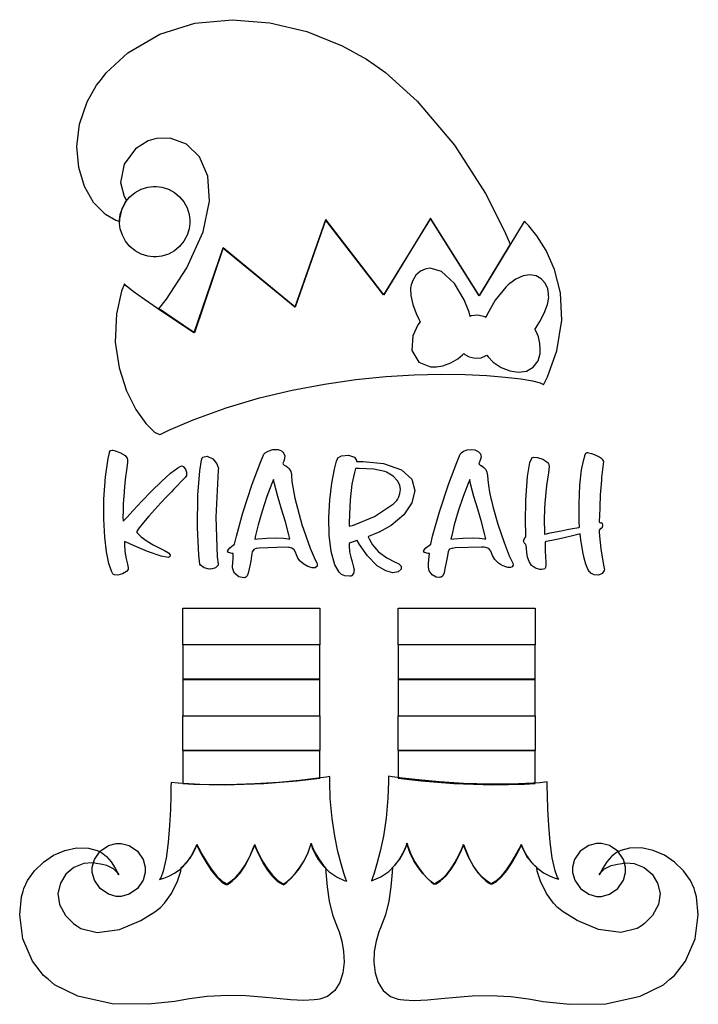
# Model space of a CAD drawing. Extents: x 2.11 to 5.51, y 0.25 to 5.17.
import ezdxf

# ---------------------------------------------------------------- set-up
doc = ezdxf.new("R2010")
doc.units = 0
doc.layers.get('0').update_dxf_attribs({"linetype": 'CONTINUOUS'})

msp = doc.modelspace()

# ---------------------------------------------------------------- linework, layer by layer
at = {"color": 240}
for points in [[(4.56668, 4.04829), (4.41249, 3.79199), (4.16769, 4.1774), (3.93435, 3.79514), (3.64481, 4.17117), (3.49164, 3.73367), (3.13226, 4.02951), (2.98753, 3.60558), (2.98753, 3.60558), (2.97228, 3.61583), (2.93218, 3.64285), (2.87543, 3.68121), (2.82667, 3.71431), (2.81044, 3.72537), (2.84864, 3.77365), (2.94943, 3.92953), (3.03082, 4.10938), (3.06287, 4.26303), (3.05414, 4.38851), (3.01297, 4.48406), (2.94781, 4.54758), (2.86708, 4.57731), (2.79997, 4.57699), (2.77919, 4.57118), (2.75624, 4.56511), (2.69336, 4.52485), (2.63633, 4.44803), (2.61817, 4.35678), (2.6359, 4.28569), (2.64899, 4.26704), (2.64324, 4.25976), (2.62261, 4.21783), (2.61356, 4.17503), (2.61356, 4.16075), (2.59489, 4.16629), (2.54303, 4.19672), (2.48356, 4.25694), (2.43787, 4.33675), (2.40896, 4.43147), (2.39958, 4.53657), (2.41271, 4.64725), (2.45107, 4.759), (2.49826, 4.84218), (2.51768, 4.86703), (2.54715, 4.905), (2.65494, 5.00385), (2.81472, 5.09782), (2.99067, 5.15218), (3.17626, 5.17031), (3.36513, 5.15543), (3.55067, 5.11094), (3.72661, 5.0401), (3.84853, 4.9726), (3.88644, 4.94618), (3.94417, 4.90614), (4.10183, 4.76357), (4.28787, 4.54372), (4.44319, 4.30067), (4.53928, 4.11285), (4.56668, 4.04829)], [(4.68956, 3.62224), (4.69618, 3.63172), (4.71511, 3.66092), (4.73774, 3.70285), (4.75375, 3.7469), (4.75956, 3.78076), (4.75939, 3.79199), (4.75928, 3.80046), (4.75456, 3.82568), (4.74169, 3.85394), (4.7219, 3.87565), (4.69624, 3.8896), (4.66581, 3.89458), (4.63178, 3.88943), (4.59521, 3.87304), (4.56597, 3.85215), (4.55729, 3.84407), (4.54503, 3.8329), (4.49219, 3.76872), (4.45182, 3.69672), (4.44586, 3.68158), (4.43956, 3.68528), (4.40582, 3.69319), (4.37261, 3.68918), (4.36664, 3.68679), (4.36143, 3.70828), (4.33686, 3.7704), (4.28787, 3.85221), (4.22385, 3.91097), (4.16639, 3.92865), (4.14899, 3.92535), (4.14122, 3.92389), (4.11914, 3.91357), (4.09581, 3.89296), (4.07954, 3.86664), (4.072, 3.84521), (4.07086, 3.83783), (4.06912, 3.82667), (4.07021, 3.79204), (4.08008, 3.7461), (4.09674, 3.7015), (4.11139, 3.67003), (4.11664, 3.65972), (4.10439, 3.64469), (4.07997, 3.58957), (4.07563, 3.5165), (4.10975, 3.45904), (4.16883, 3.43576), (4.18853, 3.43576), (4.19911, 3.43576), (4.2309, 3.44065), (4.27001, 3.45415), (4.30479, 3.47487), (4.32769, 3.49414), (4.33436, 3.50142), (4.34011, 3.49621), (4.36117, 3.48449), (4.39139, 3.47743), (4.42193, 3.48058), (4.44379, 3.48958), (4.44997, 3.49408), (4.45687, 3.48432), (4.48264, 3.45833), (4.52225, 3.43132), (4.56538, 3.41411), (4.60872, 3.40793), (4.64882, 3.41374), (4.68246, 3.43261), (4.70617, 3.46565), (4.7161, 3.50174), (4.71669, 3.51389), (4.71761, 3.52317), (4.71582, 3.55149), (4.70817, 3.5841), (4.69803, 3.60867), (4.69162, 3.6199), (4.68956, 3.62224)], [(2.63857, 2.56179), (2.63792, 2.54932), (2.63971, 2.5115), (2.64632, 2.47547), (2.65375, 2.44829), (2.65728, 2.43033), (2.65728, 2.42432), (2.65707, 2.42111), (2.64849, 2.41206), (2.62847, 2.40022), (2.60439, 2.39372), (2.58757, 2.39475), (2.58333, 2.39725), (2.57949, 2.39947), (2.5726, 2.41411), (2.56044, 2.45231), (2.54872, 2.5096), (2.53928, 2.58382), (2.53407, 2.67275), (2.535, 2.77414), (2.54378, 2.88579), (2.55664, 2.97586), (2.5625, 3.00553), (2.56272, 3.00814), (2.56743, 3.0165), (2.57731, 3.01861), (2.58018, 3.01807), (2.58567, 3.01676), (2.61524, 3.00717), (2.64111, 2.99126), (2.64481, 2.98682), (2.64643, 2.98481), (2.65072, 2.97819), (2.65338, 2.96983), (2.65332, 2.9591), (2.65115, 2.94308), (2.64746, 2.91906), (2.64285, 2.88428), (2.63797, 2.83594), (2.63428, 2.78737), (2.63336, 2.77115), (2.63308, 2.76856), (2.63211, 2.75092), (2.63086, 2.71599), (2.63053, 2.68186), (2.63124, 2.66547), (2.63226, 2.6639), (2.63672, 2.66818), (2.64931, 2.68192), (2.68169, 2.71685), (2.72456, 2.76258), (2.77317, 2.81299), (2.8226, 2.86193), (2.86811, 2.9031), (2.90489, 2.9305), (2.92333, 2.93935), (2.92811, 2.93782), (2.93175, 2.93653), (2.94396, 2.92404), (2.94894, 2.90788), (2.94894, 2.90246), (2.94906, 2.8999), (2.9484, 2.89208), (2.94189, 2.88189), (2.92404, 2.8635), (2.89811, 2.83729), (2.8896, 2.82844), (2.88536, 2.824), (2.87267, 2.81071), (2.84874, 2.78554), (2.82032, 2.75526), (2.78982, 2.72228), (2.75982, 2.68886), (2.73281, 2.65739), (2.71132, 2.63026), (2.70074, 2.61513), (2.69792, 2.60969), (2.70307, 2.60297), (2.72174, 2.58507), (2.75071, 2.56386), (2.78179, 2.54574), (2.81196, 2.53017), (2.83822, 2.51687), (2.85753, 2.50532), (2.86697, 2.49511), (2.86518, 2.48714), (2.86356, 2.48579), (2.85704, 2.48113), (2.82161, 2.48785), (2.75261, 2.51172), (2.68278, 2.54161), (2.64611, 2.55843), (2.63857, 2.56179)], [(3.18229, 2.50244), (3.17617, 2.50244), (3.15788, 2.50597), (3.153, 2.51563), (3.16422, 2.53017), (3.18218, 2.54417), (3.18853, 2.54829), (3.1976, 2.58789), (3.23053, 2.7054), (3.27718, 2.84793), (3.317, 2.95394), (3.33567, 2.99778), (3.33854, 3.00142), (3.34174, 3.00549), (3.3559, 3.01417), (3.38058, 3.02132), (3.40662, 3.02089), (3.42389, 3.0146), (3.42811, 3.01074), (3.43121, 3.00765), (3.43983, 2.98996), (3.43696, 2.96804), (3.43435, 2.96283), (3.43306, 2.96072), (3.43033, 2.95344), (3.43158, 2.94754), (3.43674, 2.94342), (3.44439, 2.93946), (3.45329, 2.93386), (3.46203, 2.92507), (3.4694, 2.91135), (3.47336, 2.89611), (3.47396, 2.89094), (3.4751, 2.86253), (3.49083, 2.77756), (3.52561, 2.64671), (3.56608, 2.52919), (3.5911, 2.4694), (3.59999, 2.45557), (3.60151, 2.45156), (3.60157, 2.43767), (3.59164, 2.43033), (3.57622, 2.43039), (3.56494, 2.43321), (3.56147, 2.43474), (3.55447, 2.43733), (3.5345, 2.44808), (3.51676, 2.46322), (3.50564, 2.47906), (3.49854, 2.49451), (3.49283, 2.50857), (3.486, 2.52013), (3.47538, 2.52815), (3.46257, 2.53147), (3.45833, 2.53157), (3.44476, 2.53288), (3.31196, 2.52849), (3.29893, 2.52636), (3.29519, 2.52626), (3.28424, 2.52251), (3.27746, 2.5109), (3.2736, 2.48936), (3.26942, 2.46397), (3.26768, 2.45557), (3.266, 2.44814), (3.26167, 2.42557), (3.25711, 2.40375), (3.25082, 2.38938), (3.24268, 2.3826), (3.23958, 2.38163), (3.23438, 2.38004), (3.21039, 2.3846), (3.1906, 2.40115), (3.1875, 2.40554), (3.18463, 2.40944), (3.1785, 2.43007), (3.18018, 2.46104), (3.18126, 2.47017), (3.18099, 2.47407), (3.18201, 2.50114), (3.18229, 2.50244)], [(4.16351, 2.50244), (4.15739, 2.50244), (4.13911, 2.50597), (4.13422, 2.51563), (4.14551, 2.53017), (4.16347, 2.54417), (4.16982, 2.54829), (4.1791, 2.58892), (4.213, 2.70931), (4.25999, 2.85215), (4.29943, 2.95637), (4.31743, 2.99854), (4.31976, 3.00142), (4.32254, 3.00499), (4.33388, 3.01335), (4.352, 3.02029), (4.37181, 3.02235), (4.391, 3.01964), (4.40717, 3.01226), (4.41808, 3.00022), (4.42133, 2.98372), (4.41715, 2.96761), (4.41461, 2.96283), (4.41287, 2.9599), (4.41081, 2.94922), (4.41878, 2.94228), (4.42188, 2.94097), (4.42551, 2.93929), (4.43571, 2.93246), (4.44461, 2.92188), (4.44997, 2.90842), (4.45324, 2.89111), (4.45574, 2.86925), (4.45893, 2.84185), (4.46414, 2.80806), (4.47043, 2.77724), (4.47293, 2.76704), (4.48004, 2.73736), (4.50504, 2.64899), (4.53618, 2.55599), (4.56222, 2.49094), (4.57547, 2.46263), (4.57915, 2.4566), (4.58035, 2.45344), (4.58154, 2.44308), (4.57736, 2.43479), (4.56803, 2.43132), (4.55507, 2.43201), (4.53982, 2.43642), (4.52393, 2.4439), (4.50874, 2.45394), (4.49869, 2.46272), (4.49582, 2.46599), (4.49078, 2.47185), (4.47894, 2.49208), (4.47017, 2.51303), (4.45964, 2.52707), (4.44303, 2.53256), (4.4375, 2.53267), (4.42393, 2.53396), (4.29113, 2.52957), (4.2781, 2.52746), (4.27436, 2.52735), (4.2634, 2.52354), (4.25662, 2.51193), (4.25276, 2.4904), (4.24858, 2.465), (4.24685, 2.4566), (4.24517, 2.44917), (4.24083, 2.4266), (4.23628, 2.40479), (4.22999, 2.3904), (4.22185, 2.38363), (4.21875, 2.38265), (4.2136, 2.38108), (4.19607, 2.38297), (4.176, 2.39529), (4.16217, 2.41564), (4.15776, 2.43403), (4.15831, 2.43994), (4.15804, 2.44233), (4.15836, 2.4521), (4.15972, 2.47043), (4.16168, 2.48921), (4.16297, 2.49963), (4.16351, 2.50244)], [(5.01981, 2.62642), (5.01824, 2.62614), (5.01221, 2.61833), (5.01247, 2.61703), (5.01247, 2.60986), (5.01357, 2.58838), (5.01654, 2.55692), (5.02067, 2.52462), (5.0255, 2.4936), (5.03028, 2.46593), (5.03444, 2.44362), (5.03738, 2.42871), (5.03851, 2.42329), (5.03851, 2.42329), (5.03711, 2.41758), (5.02686, 2.40196), (5.00846, 2.39318), (4.98708, 2.39561), (4.97103, 2.40386), (4.96669, 2.40767), (4.96311, 2.41081), (4.95529, 2.42356), (4.94536, 2.44803), (4.93696, 2.47792), (4.93007, 2.51014), (4.92464, 2.5415), (4.92079, 2.5689), (4.91846, 2.58925), (4.91769, 2.59679), (4.91769, 2.59928), (4.91271, 2.59776), (4.88471, 2.59125), (4.83003, 2.57915), (4.77512, 2.56728), (4.74685, 2.56104), (4.74164, 2.55974), (4.74164, 2.5491), (4.74219, 2.51704), (4.74338, 2.48421), (4.74447, 2.4599), (4.74474, 2.44293), (4.74343, 2.43197), (4.73986, 2.42567), (4.73329, 2.4229), (4.72547, 2.42219), (4.72293, 2.42219), (4.7155, 2.42253), (4.69353, 2.4285), (4.67361, 2.44254), (4.66118, 2.46181), (4.65429, 2.48383), (4.65093, 2.50608), (4.64919, 2.5261), (4.64708, 2.54135), (4.64437, 2.54839), (4.64268, 2.54932), (4.64008, 2.55063), (4.63357, 2.56326), (4.64063, 2.58165), (4.64481, 2.58578), (4.64481, 2.60385), (4.6441, 2.65788), (4.6454, 2.76844), (4.65403, 2.8859), (4.66601, 2.95692), (4.67503, 2.97846), (4.67503, 2.97954), (4.68326, 2.98281), (4.70389, 2.98178), (4.73036, 2.9731), (4.75076, 2.96018), (4.75624, 2.95454), (4.759, 2.95101), (4.76269, 2.93658), (4.75792, 2.90543), (4.74789, 2.84131), (4.7399, 2.75358), (4.73856, 2.72428), (4.73807, 2.71382), (4.73719, 2.68235), (4.73736, 2.65192), (4.73807, 2.62619), (4.73856, 2.60525), (4.73856, 2.59825), (4.74089, 2.59896), (4.74821, 2.60058), (4.76747, 2.60471), (4.79324, 2.60997), (4.82254, 2.61589), (4.85221, 2.62169), (4.87929, 2.62685), (4.90072, 2.63069), (4.91026, 2.63232), (4.91351, 2.63265), (4.91265, 2.66217), (4.91183, 2.7506), (4.91521, 2.84397), (4.92421, 2.92079), (4.93485, 2.97211), (4.93956, 2.98888), (4.94032, 2.99203), (4.94569, 3.00288), (4.95258, 3.00689), (4.95415, 3.00663), (4.9591, 3.00569), (4.97374, 3.00131), (4.99604, 2.99268), (5.01568, 2.98275), (5.02522, 2.97613), (5.02707, 2.97325), (5.02886, 2.97049), (5.03315, 2.96126), (5.03276, 2.94803), (5.02854, 2.92111), (5.02393, 2.88135), (5.02289, 2.86806), (5.02143, 2.84978), (5.01774, 2.79482), (5.01454, 2.73346), (5.01292, 2.68733), (5.01247, 2.66667), (5.01247, 2.65972), (5.01247, 2.65869), (5.01878, 2.65494), (5.01981, 2.65554), (5.02106, 2.65593), (5.02621, 2.65261), (5.02914, 2.64296), (5.0274, 2.63232), (5.02186, 2.62674), (5.01981, 2.62642)], [(3.01563, 2.44824), (3.01053, 2.49393), (3.00364, 2.63178), (3.00558, 2.79281), (3.01519, 2.91439), (3.02289, 2.96907), (3.02604, 2.97949), (3.03006, 2.984), (3.0516, 2.98899), (3.07915, 2.97564), (3.10042, 2.94937), (3.10807, 2.92719), (3.10732, 2.92014), (3.10417, 2.88319), (3.09435, 2.68386), (3.10183, 2.48497), (3.10732, 2.44824), (3.10732, 2.44362), (3.09375, 2.42964), (3.07183, 2.42383), (3.06771, 2.42432), (3.06142, 2.4241), (3.03581, 2.42969), (3.01796, 2.44413), (3.01563, 2.44824)], [(3.85732, 2.58578), (3.86199, 2.57547), (3.87924, 2.54579), (3.90869, 2.5109), (3.94971, 2.48019), (3.99164, 2.45833), (4.00624, 2.45242), (4.01085, 2.45036), (4.02225, 2.43858), (4.02175, 2.4229), (4.00717, 2.41032), (3.98068, 2.40582), (3.94467, 2.41433), (3.90132, 2.44075), (3.85303, 2.49001), (3.81326, 2.54693), (3.80208, 2.567), (3.80024, 2.56679), (3.78657, 2.5625), (3.76714, 2.55453), (3.76247, 2.5524), (3.76232, 2.54199), (3.764, 2.51064), (3.76926, 2.4841), (3.77686, 2.45975), (3.78375, 2.43326), (3.78543, 2.42432), (3.78618, 2.41965), (3.78396, 2.40115), (3.77393, 2.38997), (3.77083, 2.38889), (3.76481, 2.3884), (3.74035, 2.38981), (3.72314, 2.39697), (3.72081, 2.39931), (3.71094, 2.40831), (3.69054, 2.44521), (3.67133, 2.51187), (3.66162, 2.59278), (3.66, 2.6811), (3.66482, 2.77024), (3.67464, 2.8534), (3.68793, 2.92404), (3.69819, 2.963), (3.70313, 2.97538), (3.70508, 2.98047), (3.72418, 2.99067), (3.75868, 2.99322), (3.78907, 2.98346), (3.79915, 2.96625), (3.7979, 2.96181), (3.83154, 2.96212), (3.93261, 2.95122), (4.02333, 2.91986), (4.07438, 2.87321), (4.09033, 2.81668), (4.07553, 2.75569), (4.03429, 2.69569), (3.97119, 2.64208), (3.91162, 2.60851), (3.89063, 2.60038), (3.88644, 2.59858), (3.87007, 2.59153), (3.85883, 2.58658), (3.85732, 2.58578)], [(3.76247, 2.63786), (3.78276, 2.64361), (3.88878, 2.68696), (3.98335, 2.74957), (3.99794, 2.76492), (3.99946, 2.7665), (4.00325, 2.77203), (4.01004, 2.78461), (4.01579, 2.80149), (4.01824, 2.82146), (4.01497, 2.84326), (4.00375, 2.86572), (3.98215, 2.88764), (3.95687, 2.9036), (3.94792, 2.90767), (3.93983, 2.91129), (3.88525, 2.92329), (3.81142, 2.92692), (3.79372, 2.92638), (3.78787, 2.90713), (3.77567, 2.8476), (3.76639, 2.76964), (3.76297, 2.69792), (3.76247, 2.65289), (3.76247, 2.63786)], [(3.46457, 2.57433), (3.45969, 2.59581), (3.44293, 2.65972), (3.42356, 2.72287), (3.40435, 2.78629), (3.38803, 2.85064), (3.38336, 2.87224), (3.37483, 2.85118), (3.35064, 2.78733), (3.3259, 2.71382), (3.30643, 2.64475), (3.29351, 2.59119), (3.28961, 2.57324), (3.30458, 2.57497), (3.34972, 2.57883), (3.39578, 2.58046), (3.43251, 2.57872), (3.4566, 2.57574), (3.46457, 2.57433)], [(4.44586, 2.57433), (4.44097, 2.59581), (4.42421, 2.65972), (4.40479, 2.72287), (4.38564, 2.78629), (4.36925, 2.85064), (4.36458, 2.87224), (4.35607, 2.85118), (4.33187, 2.78743), (4.30713, 2.71419), (4.28765, 2.64518), (4.27468, 2.59131), (4.27083, 2.57324), (4.28569, 2.57497), (4.33051, 2.57883), (4.37668, 2.58046), (4.41363, 2.57872), (4.43782, 2.57574), (4.44586, 2.57433)], [(3.60314, 0.272244), (3.58637, 0.269965), (3.53549, 0.267469), (3.46843, 0.269911), (3.39942, 0.276531), (3.32579, 0.284506), (3.24501, 0.290799), (3.15457, 0.292481), (3.05186, 0.286567), (2.96349, 0.27539), (2.93435, 0.270128), (2.8904, 0.262369), (2.75689, 0.248156), (2.57656, 0.250597), (2.40554, 0.288629), (2.28868, 0.3463), (2.25624, 0.373264), (2.23351, 0.392361), (2.17796, 0.464572), (2.13004, 0.57525), (2.11399, 0.695096), (2.12272, 0.785482), (2.13124, 0.813911), (2.13525, 0.827692), (2.15386, 0.867133), (2.18832, 0.916015), (2.23226, 0.958712), (2.28342, 0.993218), (2.33951, 1.01763), (2.39828, 1.03), (2.45736, 1.02832), (2.50119, 1.01709), (2.5146, 1.01074), (2.52371, 1.00629), (2.54872, 0.987739), (2.57226, 0.960015), (2.59088, 0.928765), (2.60519, 0.903321), (2.6104, 0.895128), (2.60504, 0.903646), (2.58257, 0.925076), (2.55035, 0.941515), (2.51796, 0.949328), (2.49664, 0.952365), (2.48958, 0.95345), (2.47624, 0.955567), (2.43463, 0.952094), (2.38531, 0.932508), (2.34506, 0.898383), (2.31733, 0.853515), (2.30539, 0.801594), (2.31278, 0.746365), (2.34283, 0.691569), (2.38346, 0.651421), (2.39899, 0.64095), (2.42051, 0.626628), (2.50146, 0.60791), (2.61301, 0.622342), (2.72065, 0.667481), (2.7901, 0.709961), (2.81147, 0.7264), (2.81847, 0.731608), (2.83892, 0.754232), (2.87289, 0.802083), (2.90369, 0.86339), (2.91971, 0.914279), (2.92188, 0.931586), (2.92969, 0.938097), (2.96599, 0.979275), (2.99556, 1.03396), (3, 1.0472), (3.00097, 1.0472), (3.00407, 1.03944), (3.01481, 1.01883), (3.03103, 0.989367), (3.05154, 0.955078), (3.07514, 0.919976), (3.10075, 0.888183), (3.12711, 0.863661), (3.14621, 0.852106), (3.1531, 0.850369), (3.15294, 0.850532), (3.15479, 0.853028), (3.16314, 0.85829), (3.17692, 0.868001), (3.19515, 0.883951), (3.21664, 0.90804), (3.24024, 0.942057), (3.26497, 0.987847), (3.28413, 1.03212), (3.28961, 1.0472), (3.28961, 1.0472), (3.29243, 1.03993), (3.30067, 1.0204), (3.31375, 0.99235), (3.33128, 0.959364), (3.35265, 0.925022), (3.3775, 0.893012), (3.40522, 0.866917), (3.4274, 0.853082), (3.43544, 0.850369), (3.43668, 0.850369), (3.44043, 0.853678), (3.45264, 0.86339), (3.47017, 0.879503), (3.4911, 0.901964), (3.51367, 0.930664), (3.53586, 0.965549), (3.55593, 1.00651), (3.56868, 1.04156), (3.57189, 1.05349), (3.57189, 1.05349), (3.57547, 1.04253), (3.58735, 1.01416), (3.60921, 0.975261), (3.6334, 0.942437), (3.64268, 0.932617), (3.64492, 0.908257), (3.65164, 0.835015), (3.66146, 0.7634), (3.67904, 0.695637), (3.70275, 0.630914), (3.71149, 0.6097), (3.71576, 0.598469), (3.72553, 0.563476), (3.73406, 0.511882), (3.73594, 0.458279), (3.72993, 0.405817), (3.71485, 0.357801), (3.68946, 0.317383), (3.65261, 0.287761), (3.61578, 0.273926), (3.60314, 0.272244)], [(4.01878, 0.272244), (4.03549, 0.269965), (4.08637, 0.267469), (4.15343, 0.269911), (4.22244, 0.276531), (4.29606, 0.284506), (4.37685, 0.290799), (4.46729, 0.292481), (4.56999, 0.286567), (4.65831, 0.27539), (4.6875, 0.270128), (4.73139, 0.262369), (4.8649, 0.248156), (5.04531, 0.250597), (5.21631, 0.288629), (5.33311, 0.3463), (5.36561, 0.373264), (5.38829, 0.392361), (5.44385, 0.464572), (5.49175, 0.57525), (5.50782, 0.695096), (5.49908, 0.785482), (5.49061, 0.813911), (5.48654, 0.827692), (5.46793, 0.867133), (5.43349, 0.916015), (5.38954, 0.958712), (5.33838, 0.993218), (5.28228, 1.01763), (5.22358, 1.03), (5.16444, 1.02832), (5.12067, 1.01709), (5.10732, 1.01074), (5.09814, 1.00629), (5.07314, 0.987739), (5.04958, 0.960015), (5.03093, 0.928765), (5.01665, 0.903321), (5.01144, 0.895128), (5.01676, 0.903646), (5.03922, 0.925076), (5.07146, 0.941515), (5.10385, 0.949328), (5.12517, 0.952365), (5.13226, 0.95345), (5.14556, 0.955567), (5.18718, 0.952094), (5.23649, 0.932508), (5.27675, 0.898383), (5.30453, 0.853515), (5.31646, 0.801594), (5.30908, 0.746365), (5.27903, 0.691569), (5.23844, 0.651421), (5.22293, 0.64095), (5.20133, 0.626628), (5.12039, 0.60791), (5.00885, 0.622342), (4.90121, 0.667481), (4.83176, 0.709961), (4.81044, 0.7264), (4.80339, 0.731608), (4.78288, 0.754232), (4.74892, 0.802083), (4.7181, 0.86339), (4.7021, 0.914279), (4.69997, 0.931586), (4.69217, 0.938097), (4.65582, 0.979275), (4.62625, 1.03396), (4.62185, 1.0472), (4.62185, 1.0472), (4.61774, 1.03944), (4.60699, 1.01883), (4.59076, 0.989367), (4.57026, 0.955078), (4.54665, 0.919976), (4.52106, 0.888183), (4.49468, 0.863661), (4.47558, 0.852051), (4.46875, 0.850369), (4.46886, 0.850478), (4.46701, 0.853028), (4.45865, 0.85829), (4.44488, 0.868001), (4.42665, 0.883951), (4.40522, 0.90804), (4.38157, 0.942057), (4.35688, 0.987847), (4.33772, 1.03212), (4.33231, 1.0472), (4.33231, 1.0472), (4.32943, 1.03993), (4.32124, 1.0204), (4.30811, 0.99235), (4.29064, 0.959364), (4.26921, 0.925022), (4.24442, 0.893012), (4.21664, 0.866917), (4.19444, 0.853082), (4.18647, 0.850369), (4.18517, 0.850369), (4.18143, 0.853678), (4.16922, 0.86339), (4.15169, 0.879503), (4.13069, 0.901964), (4.10818, 0.930664), (4.08594, 0.965549), (4.06592, 1.00651), (4.05317, 1.04156), (4.05003, 1.05349), (4.05003, 1.05349), (4.04639, 1.04253), (4.0345, 1.01416), (4.01264, 0.975261), (3.98839, 0.942437), (3.97917, 0.932617), (3.97689, 0.908257), (3.97017, 0.835015), (3.96039, 0.7634), (3.94282, 0.695637), (3.91917, 0.630914), (3.91043, 0.6097), (3.90597, 0.598525), (3.89606, 0.563476), (3.88732, 0.511882), (3.88542, 0.458279), (3.8915, 0.405817), (3.90674, 0.357801), (3.93224, 0.317383), (3.96918, 0.287761), (4.00608, 0.273926), (4.01878, 0.272244)]]:
    msp.add_lwpolyline(points, close=True, dxfattribs=at)
at = {"color": 95}
for points in [[(2.78961, 4.33681), (2.79839, 4.33681), (2.82493, 4.33322), (2.85792, 4.32297), (2.88781, 4.30669), (2.9139, 4.28515), (2.93544, 4.25906), (2.95171, 4.22917), (2.96197, 4.19618), (2.9656, 4.16965), (2.9656, 4.16075), (2.9656, 4.15196), (2.96197, 4.12543), (2.95171, 4.09239), (2.93544, 4.0625), (2.9139, 4.03646), (2.88781, 4.01492), (2.85792, 3.99864), (2.82493, 3.98833), (2.79839, 3.98469), (2.78961, 3.98469), (2.78071, 3.98469), (2.75418, 3.98833), (2.72119, 3.99864), (2.69129, 4.01492), (2.66521, 4.03646), (2.64367, 4.0625), (2.62739, 4.09239), (2.61714, 4.12543), (2.61356, 4.15196), (2.61356, 4.16075), (2.61356, 4.16965), (2.61714, 4.19618), (2.62739, 4.22917), (2.64367, 4.25906), (2.66521, 4.28515), (2.69129, 4.30669), (2.72119, 4.32297), (2.75418, 4.33322), (2.78071, 4.33681), (2.78961, 4.33681)], [(4.73335, 3.34517), (4.75396, 3.38547), (4.79997, 3.51449), (4.82508, 3.66803), (4.81819, 3.80414), (4.78879, 3.92106), (4.74636, 4.01704), (4.70047, 4.09033), (4.66064, 4.13917), (4.64318, 4.15722), (4.63644, 4.16178), (4.41249, 3.78993), (4.16769, 4.17638), (3.93332, 3.79411), (3.64378, 4.17014), (3.48958, 3.73264), (3.13021, 4.02849), (2.9854, 3.60449), (2.9854, 3.60449), (2.96951, 3.61507), (2.92779, 3.6429), (2.86925, 3.68224), (2.80285, 3.72732), (2.73747, 3.77235), (2.68218, 3.81153), (2.64583, 3.83908), (2.63747, 3.84928), (2.63747, 3.84928), (2.62364, 3.81358), (2.59804, 3.70025), (2.59179, 3.55881), (2.61111, 3.42914), (2.64811, 3.31521), (2.69526, 3.22114), (2.74468, 3.15088), (2.78874, 3.10861), (2.81347, 3.09625), (2.81976, 3.09825), (2.85969, 3.11768), (2.98236, 3.17019), (3.14719, 3.23031), (3.31256, 3.27951), (3.47672, 3.31879), (3.63803, 3.34896), (3.79471, 3.37104), (3.9451, 3.38585), (4.08746, 3.39438), (4.22011, 3.39751), (4.34136, 3.39615), (4.44943, 3.39122), (4.54269, 3.38363), (4.61942, 3.37435), (4.6779, 3.36421), (4.71647, 3.35422), (4.73101, 3.34868), (4.73335, 3.34517)], [(3.66461, 1.38683), (3.66461, 1.38683), (3.64611, 1.38395), (3.59418, 1.37674), (3.51394, 1.36719), (3.41064, 1.35742), (3.2895, 1.3495), (3.15565, 1.34554), (3.01438, 1.34755), (2.90657, 1.35395), (2.87082, 1.35764), (2.87082, 1.35303), (2.87067, 1.33919), (2.86974, 1.29118), (2.86746, 1.22238), (2.86313, 1.14155), (2.85613, 1.05735), (2.84576, 0.978569), (2.83143, 0.913954), (2.81933, 0.881022), (2.8125, 0.872233), (2.81267, 0.871853), (2.81879, 0.873156), (2.83529, 0.878147), (2.85932, 0.888021), (2.88813, 0.903754), (2.91917, 0.926215), (2.94976, 0.956326), (2.97721, 0.995008), (2.99474, 1.03065), (2.99897, 1.04308), (2.99897, 1.04308), (3.00271, 1.03564), (3.01318, 1.01514), (3.02924, 0.985678), (3.04969, 0.951281), (3.0734, 0.916124), (3.09912, 0.884169), (3.12571, 0.859483), (3.14507, 0.847874), (3.15207, 0.846192), (3.15192, 0.846463), (3.15435, 0.84885), (3.16297, 0.854113), (3.17681, 0.863824), (3.19488, 0.879775), (3.21615, 0.903863), (3.23947, 0.937935), (3.26394, 0.983724), (3.28304, 1.02799), (3.28851, 1.04308), (3.28851, 1.04308), (3.29135, 1.03608), (3.29958, 1.01671), (3.31267, 0.988661), (3.33018, 0.955567), (3.35157, 0.921115), (3.37642, 0.888997), (3.40414, 0.862793), (3.42632, 0.848904), (3.43435, 0.846192), (3.43435, 0.846192), (3.43864, 0.849121), (3.45036, 0.858615), (3.46761, 0.874621), (3.4885, 0.896972), (3.51112, 0.925726), (3.53364, 0.960775), (3.55419, 1.00201), (3.56749, 1.03727), (3.57086, 1.04932), (3.57086, 1.04932), (3.57269, 1.04302), (3.57889, 1.0261), (3.59017, 1.00141), (3.60726, 0.971843), (3.63103, 0.940429), (3.66222, 0.910047), (3.70161, 0.883518), (3.73753, 0.867458), (3.75, 0.863878), (3.74972, 0.86415), (3.74582, 0.874294), (3.73562, 0.903592), (3.7214, 0.950196), (3.70535, 1.01248), (3.68951, 1.08892), (3.676, 1.17784), (3.66699, 1.27767), (3.66422, 1.35959), (3.66461, 1.38683)], [(3.87294, 0.865994), (3.88525, 0.869683), (3.92068, 0.88596), (3.95979, 0.912543), (3.99094, 0.942979), (4.01481, 0.974337), (4.03217, 1.00374), (4.04368, 1.02832), (4.05007, 1.04514), (4.05208, 1.05138), (4.05208, 1.05138), (4.05533, 1.03933), (4.06842, 1.00402), (4.08876, 0.962674), (4.11128, 0.927518), (4.13396, 0.898654), (4.15494, 0.876193), (4.17231, 0.860243), (4.18414, 0.850911), (4.18853, 0.848253), (4.18853, 0.848253), (4.1965, 0.850965), (4.21869, 0.864854), (4.24647, 0.89106), (4.27126, 0.923232), (4.29269, 0.957682), (4.31017, 0.990722), (4.32329, 1.01877), (4.33149, 1.03814), (4.33436, 1.04514), (4.33436, 1.04514), (4.33963, 1.03), (4.35824, 0.98546), (4.38232, 0.939561), (4.40554, 0.90549), (4.42681, 0.881511), (4.44504, 0.865614), (4.45915, 0.856065), (4.4681, 0.850911), (4.47092, 0.848579), (4.47081, 0.848253), (4.47775, 0.849826), (4.49713, 0.861219), (4.52376, 0.885633), (4.54949, 0.917426), (4.57319, 0.952582), (4.59364, 0.986979), (4.60969, 1.0166), (4.62017, 1.03733), (4.62397, 1.04514), (4.62397, 1.04514), (4.62804, 1.03272), (4.64535, 0.997071), (4.67269, 0.958442), (4.70324, 0.928331), (4.73438, 0.905871), (4.76329, 0.890136), (4.78743, 0.880208), (4.80404, 0.875271), (4.81017, 0.873861), (4.81044, 0.874294), (4.80354, 0.882867), (4.79144, 0.915419), (4.77713, 0.979601), (4.76676, 1.05821), (4.75976, 1.14242), (4.75543, 1.22347), (4.7531, 1.29253), (4.75217, 1.34087), (4.75206, 1.35503), (4.75206, 1.3597), (4.71625, 1.35612), (4.60846, 1.34993), (4.46718, 1.34804), (4.33333, 1.35205), (4.21218, 1.35986), (4.10894, 1.36952), (4.02869, 1.37896), (3.97678, 1.38607), (3.95833, 1.38889), (3.95833, 1.38889), (3.95861, 1.36149), (3.95557, 1.27908), (3.94629, 1.17877), (3.93267, 1.08952), (3.91678, 1.01302), (3.90076, 0.950792), (3.88672, 0.904514), (3.87674, 0.875706), (3.87294, 0.865994), (3.87294, 0.865994)], [(2.60938, 1.05241), (2.62218, 1.05241), (2.66075, 1.04205), (2.70285, 1.01362), (2.73122, 0.971571), (2.74164, 0.932997), (2.74164, 0.920139), (2.74164, 0.907335), (2.73122, 0.868761), (2.70285, 0.82666), (2.66075, 0.798286), (2.62218, 0.787869), (2.60938, 0.787869), (2.59651, 0.787869), (2.55794, 0.798286), (2.5159, 0.82666), (2.48747, 0.868761), (2.47711, 0.907335), (2.47711, 0.920139), (2.47711, 0.933106), (2.48747, 0.972006), (2.5159, 1.01405), (2.55794, 1.04216), (2.59651, 1.05241), (2.60938, 1.05241)], [(4.87918, 0.920139), (4.87918, 0.907335), (4.88954, 0.868761), (4.91797, 0.82666), (4.96001, 0.798286), (4.99858, 0.787869), (5.01144, 0.787869), (5.02431, 0.787869), (5.06288, 0.798286), (5.10493, 0.82666), (5.13331, 0.868761), (5.14378, 0.907335), (5.14378, 0.920139), (5.14378, 0.932997), (5.13331, 0.971571), (5.10493, 1.01362), (5.06288, 1.04205), (5.02431, 1.05241), (5.01144, 1.05241), (4.99849, 1.05241), (4.95958, 1.04216), (4.91754, 1.01405), (4.88943, 0.972006), (4.87918, 0.933106), (4.87918, 0.920139)]]:
    msp.add_lwpolyline(points, close=True, dxfattribs=at)
at = {"color": 0}
for points in [[(2.93024, 2.22846), (3.61561, 2.22846), (3.61561, 2.04514), (2.93024, 2.04514), (2.93024, 2.22846)], [(4.00624, 2.22846), (4.69168, 2.22846), (4.69168, 2.04514), (4.00624, 2.04514), (4.00624, 2.22846)], [(2.93024, 1.69097), (3.61561, 1.69097), (3.61561, 1.87326), (2.93024, 1.87326), (2.93024, 1.69097)], [(4.00624, 1.69097), (4.69168, 1.69097), (4.69168, 1.87326), (4.00624, 1.87326), (4.00624, 1.69097)], [(2.93024, 1.35243), (2.98253, 1.34858), (3.14014, 1.34554), (3.33539, 1.35178), (3.4994, 1.36491), (3.58669, 1.37457), (3.61561, 1.37847), (3.61561, 1.51594), (2.93024, 1.51594), (2.93024, 1.35243)], [(4.69168, 1.51492), (4.00624, 1.51492), (4.00624, 1.37847), (4.03461, 1.37457), (4.12136, 1.36491), (4.28526, 1.35178), (4.48096, 1.34554), (4.63917, 1.34858), (4.69168, 1.35243), (4.69168, 1.51492)]]:
    msp.add_lwpolyline(points, close=True, dxfattribs=at)
at = {"color": 7}
for points in [[(2.93024, 2.04514), (2.93024, 1.87121), (3.61561, 1.87121), (3.61561, 2.04514), (2.93024, 2.04514)], [(4.00624, 2.04514), (4.00624, 1.87121), (4.69168, 1.87121), (4.69168, 2.04514), (4.00624, 2.04514)], [(3.61561, 1.69097), (3.61561, 1.51704), (2.93024, 1.51704), (2.93024, 1.69097), (3.61561, 1.69097)], [(4.69168, 1.69097), (4.69168, 1.51704), (4.00624, 1.51704), (4.00624, 1.69097), (4.69168, 1.69097)]]:
    msp.add_lwpolyline(points, close=True, dxfattribs=at)

doc.saveas('drawing.dxf')
